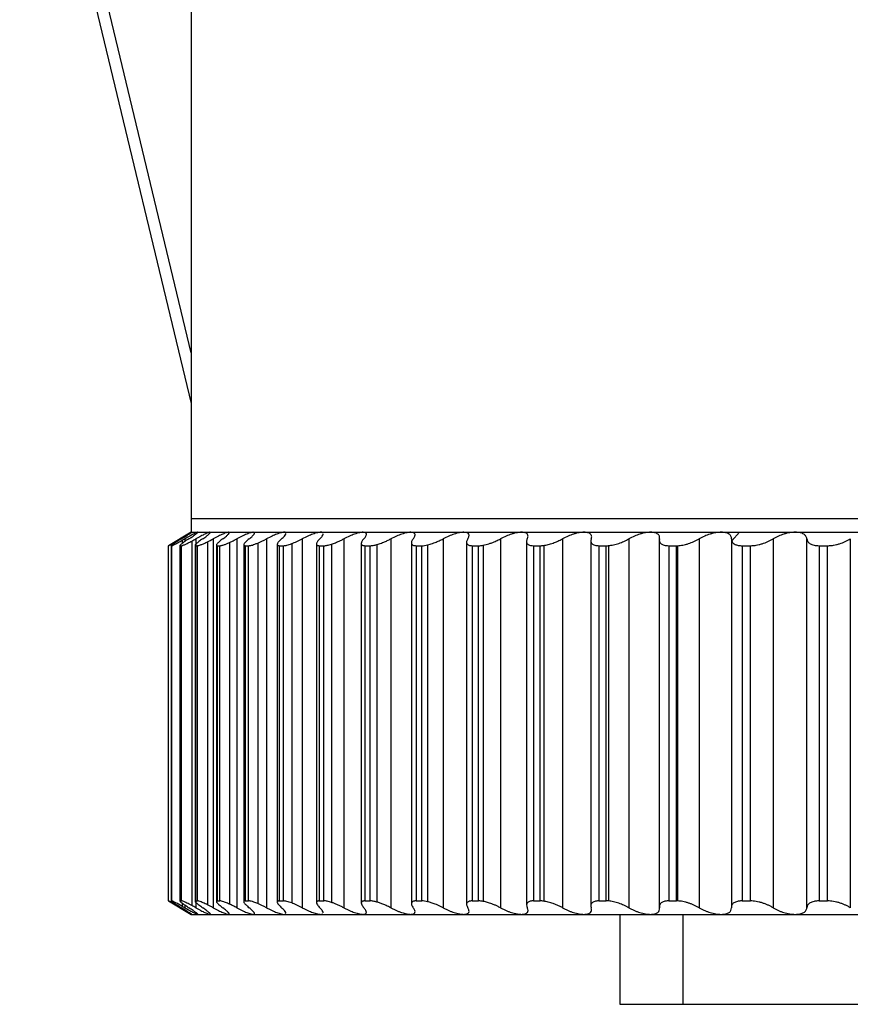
# Paper-space layout '_Posterior' of a CAD drawing. Header units: millimetres. Extents: x -30 to 30, y -10.8 to 33.
# Tile 1 of 4: x -29.8 to -11.3, y -10.8 to 11.1. Entities that reach past the tile are written whole.
import ezdxf

# ---------------------------------------------------------------- set-up
doc = ezdxf.new("R2010")
doc.units = ezdxf.units.MM

psp = doc.layouts.new('_Posterior')

# ---------------------------------------------------------------- linework, layer by layer
at = {"color": 7, "linetype": 'Continuous', "lineweight": 25}
for p, q in [((-26, 32), (-26, -0.3)), ((-29.816, 18.428), (-26, 2.564)), ((-26, 3.691), (-29.544, 18.427)), ((-4.769, 0), (-26, 0)), ((-26, -0.3), (-26.506, -0.603)), ((-26, -0.3), (26, -0.3)), ((-13.797, -0.3), (-13.969, -0.495)), ((-26.5, -8.5), (-26.5, -0.6)), ((-26.445, -0.597), (-26.445, -8.503)), ((-26.444, -0.6), (-26.43, -0.6)), ((-26.444, -0.6), (-26.444, -8.5)), ((-26.43, -8.5), (-26.43, -0.6)), ((-26.25, -0.594), (-26.25, -8.506)), ((-26.245, -0.6), (-26.215, -0.6)), ((-26.245, -0.6), (-26.245, -8.5)), ((-26.215, -8.5), (-26.215, -0.6)), ((-26.196, -0.479), (-26.196, -0.548)), ((-26.141, -0.448), (-26.141, -0.508)), ((-25.985, -0.496), (-25.985, -8.604)), ((-25.913, -0.591), (-25.913, -8.509)), ((-25.902, -0.6), (-25.857, -0.6)), ((-25.902, -0.6), (-25.902, -8.5)), ((-25.896, -0.448), (-25.896, -0.587)), ((-25.857, -8.5), (-25.857, -0.6)), ((-25.634, -0.512), (-25.634, -8.588)), ((-25.51, -0.448), (-25.51, -8.652)), ((-25.438, -0.588), (-25.438, -8.512)), ((-25.418, -0.6), (-25.358, -0.6)), ((-25.418, -0.6), (-25.418, -8.5)), ((-25.358, -8.5), (-25.358, -0.6)), ((-25.144, -0.527), (-25.144, -8.573)), ((-24.985, -0.448), (-24.985, -8.652)), ((-24.827, -0.579), (-24.827, -8.521)), ((-24.795, -0.6), (-24.72, -0.6)), ((-24.795, -0.6), (-24.795, -8.5)), ((-24.72, -8.5), (-24.72, -0.6)), ((-24.519, -0.541), (-24.519, -8.559)), ((-24.323, -0.448), (-24.323, -8.652)), ((-24.083, -0.57), (-24.083, -8.53)), ((-24.037, -0.6), (-23.947, -0.6)), ((-24.037, -0.6), (-24.037, -8.5)), ((-23.947, -8.5), (-23.947, -0.6)), ((-23.761, -0.554), (-23.761, -8.546)), ((-23.528, -0.448), (-23.528, -8.652)), ((-23.21, -0.561), (-23.21, -8.539)), ((-23.147, -0.6), (-23.044, -0.6)), ((-23.147, -0.6), (-23.147, -8.5)), ((-23.044, -8.5), (-23.044, -0.6)), ((-22.874, -0.565), (-22.874, -8.535)), ((-22.604, -0.448), (-22.604, -8.652)), ((-22.213, -0.551), (-22.213, -8.549)), ((-22.131, -0.6), (-22.014, -0.6)), ((-22.131, -0.6), (-22.131, -8.5)), ((-22.014, -8.5), (-22.014, -0.6)), ((-21.864, -0.574), (-21.864, -8.526)), ((-21.557, -0.448), (-21.557, -8.652)), ((-21.098, -0.537), (-21.098, -8.563)), ((-20.994, -0.6), (-20.865, -0.6)), ((-20.994, -0.6), (-20.994, -8.5)), ((-20.865, -8.5), (-20.865, -0.6)), ((-20.737, -0.582), (-20.737, -8.518)), ((-20.393, -0.448), (-20.393, -8.652)), ((-19.87, -0.523), (-19.87, -8.577)), ((-19.742, -0.6), (-19.601, -0.6)), ((-19.742, -0.6), (-19.742, -8.5)), ((-19.601, -8.5), (-19.601, -0.6)), ((-19.497, -0.589), (-19.497, -8.511)), ((-19.117, -0.448), (-19.117, -8.652)), ((-18.536, -0.51), (-18.536, -8.59)), ((-18.383, -0.6), (-18.231, -0.6)), ((-18.383, -0.6), (-18.383, -8.5)), ((-18.231, -8.5), (-18.231, -0.6)), ((-18.152, -0.594), (-18.152, -8.506)), ((-17.737, -0.448), (-17.737, -8.652)), ((-17.104, -0.492), (-17.104, -8.608)), ((-16.923, -0.6), (-16.761, -0.6)), ((-16.923, -0.6), (-16.923, -8.5)), ((-16.761, -8.5), (-16.761, -0.6)), ((-16.71, -0.598), (-16.71, -8.502)), ((-16.259, -0.448), (-16.259, -8.652)), ((-15.581, -0.444), (-15.581, -8.655)), ((-15.371, -0.6), (-15.199, -0.6)), ((-15.371, -0.6), (-15.371, -8.5)), ((-15.199, -8.5), (-15.199, -0.6)), ((-15.177, -0.6), (-15.177, -8.5)), ((-14.693, -0.448), (-14.693, -8.652)), ((-13.975, -0.457), (-13.975, -8.655)), ((-13.734, -0.6), (-13.554, -0.6)), ((-13.734, -0.6), (-13.734, -8.5)), ((-13.554, -8.5), (-13.554, -0.6)), ((-13.047, -0.448), (-13.047, -8.652)), ((-12.296, -8.652), (-12.296, -0.448)), ((-12.023, -0.6), (-11.835, -0.6)), ((-12.023, -0.6), (-12.023, -8.5)), ((-11.835, -8.5), (-11.835, -0.6)), ((-11.33, -0.448), (-11.33, -8.652)), ((-26.505, -8.497), (-26, -8.8)), ((-26.444, -8.5), (-26.43, -8.5)), ((-26.245, -8.5), (-26.215, -8.5)), ((-25.902, -8.5), (-25.857, -8.5)), ((-25.896, -8.516), (-25.896, -8.652)), ((-25.418, -8.5), (-25.358, -8.5)), ((-24.795, -8.5), (-24.72, -8.5)), ((-24.037, -8.5), (-23.947, -8.5)), ((-23.147, -8.5), (-23.044, -8.5)), ((-22.131, -8.5), (-22.014, -8.5)), ((-20.994, -8.5), (-20.865, -8.5)), ((-19.742, -8.5), (-19.601, -8.5)), ((-18.383, -8.5), (-18.231, -8.5)), ((-16.923, -8.5), (-16.761, -8.5)), ((-15.371, -8.5), (-15.199, -8.5)), ((-13.734, -8.5), (-13.554, -8.5)), ((-12.023, -8.5), (-11.835, -8.5)), ((-26.196, -8.552), (-26.196, -8.621)), ((-26.141, -8.592), (-26.141, -8.652)), ((-26, -8.8), (26, -8.8)), ((-16.462, -8.8), (-16.462, -10.8)), ((-15.054, -8.8), (-15.054, -10.8)), ((-16.462, -10.8), (-3.033, -10.8))]:
    psp.add_line(p, q, dxfattribs=at)
for points, knots in [([(-25.987, -0.3), (-25.988, -0.301), (-25.991, -0.302), (-26.007, -0.31), (-26.031, -0.323), (-26.072, -0.347), (-26.139, -0.386), (-26.207, -0.427), (-26.243, -0.448)], [0, 0, 0, 0, 0.120675, 0.243707, 0.36983, 0.499724, 0.734306, 1, 1, 1, 1]), ([(-26.216, -0.448), (-26.198, -0.437), (-26.163, -0.415), (-26.117, -0.386), (-26.078, -0.362), (-26.034, -0.334), (-25.993, -0.306), (-25.989, -0.302), (-25.987, -0.3)], [0, 0, 0, 0, 0.136996, 0.265989, 0.387201, 0.500901, 0.756606, 1, 1, 1, 1]), ([(-25.854, -0.3), (-25.857, -0.301), (-25.864, -0.302), (-25.884, -0.31), (-25.912, -0.323), (-25.959, -0.347), (-26.032, -0.386), (-26.103, -0.427), (-26.141, -0.448)], [0, 0, 0, 0, 0.120675, 0.243707, 0.36983, 0.499725, 0.734306, 1, 1, 1, 1]), ([(-26.05, -0.448), (-26.033, -0.437), (-26, -0.415), (-25.958, -0.386), (-25.923, -0.362), (-25.884, -0.334), (-25.85, -0.306), (-25.853, -0.302), (-25.854, -0.3)], [0, 0, 0, 0, 0.136996, 0.265989, 0.387201, 0.500902, 0.756606, 1, 1, 1, 1]), ([(-25.581, -0.3), (-25.585, -0.301), (-25.595, -0.302), (-25.62, -0.31), (-25.653, -0.323), (-25.704, -0.347), (-25.783, -0.386), (-25.857, -0.427), (-25.896, -0.448)], [0, 0, 0, 0, 0.120675, 0.243707, 0.36983, 0.499725, 0.734306, 1, 1, 1, 1]), ([(-25.743, -0.448), (-25.727, -0.437), (-25.696, -0.415), (-25.657, -0.386), (-25.626, -0.362), (-25.593, -0.334), (-25.567, -0.306), (-25.576, -0.302), (-25.581, -0.3)], [0, 0, 0, 0, 0.136996, 0.265989, 0.387202, 0.500902, 0.756606, 1, 1, 1, 1]), ([(-25.167, -0.3), (-25.174, -0.301), (-25.186, -0.302), (-25.216, -0.31), (-25.253, -0.323), (-25.309, -0.347), (-25.394, -0.386), (-25.47, -0.427), (-25.51, -0.448)], [0, 0, 0, 0, 0.120675, 0.243707, 0.36983, 0.499725, 0.734306, 1, 1, 1, 1]), ([(-25.295, -0.448), (-25.28, -0.437), (-25.251, -0.415), (-25.216, -0.386), (-25.189, -0.362), (-25.162, -0.334), (-25.144, -0.306), (-25.16, -0.302), (-25.167, -0.3)], [0, 0, 0, 0, 0.136996, 0.265989, 0.387202, 0.500902, 0.756606, 1, 1, 1, 1]), ([(-24.617, -0.3), (-24.624, -0.301), (-24.64, -0.302), (-24.674, -0.31), (-24.715, -0.323), (-24.776, -0.347), (-24.865, -0.386), (-24.943, -0.427), (-24.985, -0.448)], [0, 0, 0, 0, 0.120675, 0.243707, 0.36983, 0.499725, 0.734306, 1, 1, 1, 1]), ([(-24.708, -0.448), (-24.695, -0.437), (-24.668, -0.415), (-24.638, -0.386), (-24.615, -0.362), (-24.593, -0.334), (-24.583, -0.306), (-24.606, -0.302), (-24.617, -0.3)], [0, 0, 0, 0, 0.136996, 0.265989, 0.387202, 0.500902, 0.756606, 1, 1, 1, 1]), ([(-23.931, -0.3), (-23.941, -0.301), (-23.959, -0.302), (-23.997, -0.31), (-24.042, -0.323), (-24.107, -0.347), (-24.201, -0.386), (-24.28, -0.427), (-24.323, -0.448)], [0, 0, 0, 0, 0.120675, 0.243707, 0.36983, 0.499725, 0.734306, 1, 1, 1, 1]), ([(-23.987, -0.448), (-23.965, -0.427), (-23.923, -0.387), (-23.893, -0.345), (-23.895, -0.332), (-23.896, -0.327)], [0, 0, 0, 0, 0.4253072, 0.8009395, 1, 1, 1, 1]), ([(-23.896, -0.311), (-23.9, -0.307), (-23.908, -0.301), (-23.923, -0.3), (-23.931, -0.3)], [0, 0, 0, 0, 0.504823, 1, 1, 1, 1]), ([(-23.115, -0.3), (-23.126, -0.301), (-23.148, -0.302), (-23.189, -0.31), (-23.238, -0.323), (-23.307, -0.347), (-23.404, -0.386), (-23.485, -0.427), (-23.528, -0.448)], [0, 0, 0, 0, 0.120675, 0.243707, 0.36983, 0.499725, 0.734306, 1, 1, 1, 1]), ([(-23.135, -0.448), (-23.116, -0.427), (-23.079, -0.387), (-23.057, -0.349), (-23.062, -0.338), (-23.063, -0.336)], [0, 0, 0, 0, 0.479203, 0.902436, 1, 1, 1, 1]), ([(-23.071, -0.311), (-23.076, -0.307), (-23.087, -0.301), (-23.106, -0.3), (-23.115, -0.3)], [0, 0, 0, 0, 0.504823, 1, 1, 1, 1]), ([(-22.173, -0.3), (-22.185, -0.301), (-22.21, -0.302), (-22.255, -0.31), (-22.307, -0.323), (-22.38, -0.347), (-22.48, -0.386), (-22.561, -0.427), (-22.604, -0.448)], [0, 0, 0, 0, 0.120675, 0.243707, 0.36983, 0.499725, 0.734306, 1, 1, 1, 1]), ([(-22.156, -0.448), (-22.147, -0.437), (-22.129, -0.415), (-22.111, -0.386), (-22.101, -0.362), (-22.098, -0.334), (-22.112, -0.306), (-22.153, -0.302), (-22.173, -0.3)], [0, 0, 0, 0, 0.136996, 0.265989, 0.387202, 0.500902, 0.756606, 1, 1, 1, 1]), ([(-21.11, -0.3), (-21.123, -0.301), (-21.15, -0.302), (-21.199, -0.31), (-21.254, -0.323), (-21.33, -0.347), (-21.433, -0.386), (-21.514, -0.427), (-21.557, -0.448)], [0, 0, 0, 0, 0.120675, 0.243707, 0.36983, 0.499725, 0.734306, 1, 1, 1, 1]), ([(-21.057, -0.448), (-21.049, -0.437), (-21.033, -0.415), (-21.02, -0.386), (-21.015, -0.362), (-21.018, -0.334), (-21.04, -0.306), (-21.087, -0.302), (-21.11, -0.3)], [0, 0, 0, 0, 0.136996, 0.265989, 0.387202, 0.500902, 0.756606, 1, 1, 1, 1]), ([(-19.931, -0.3), (-19.946, -0.301), (-19.975, -0.302), (-20.028, -0.31), (-20.085, -0.323), (-20.164, -0.347), (-20.269, -0.386), (-20.35, -0.427), (-20.393, -0.448)], [0, 0, 0, 0, 0.120675, 0.243707, 0.36983, 0.499725, 0.734306, 1, 1, 1, 1]), ([(-19.842, -0.448), (-19.836, -0.437), (-19.823, -0.415), (-19.815, -0.386), (-19.814, -0.362), (-19.823, -0.334), (-19.853, -0.306), (-19.906, -0.302), (-19.931, -0.3)], [0, 0, 0, 0, 0.136996, 0.265989, 0.387202, 0.500902, 0.756606, 1, 1, 1, 1]), ([(-18.644, -0.3), (-18.66, -0.301), (-18.691, -0.302), (-18.747, -0.31), (-18.806, -0.323), (-18.887, -0.347), (-18.994, -0.386), (-19.074, -0.427), (-19.117, -0.448)], [0, 0, 0, 0, 0.120675, 0.243707, 0.36983, 0.499725, 0.734306, 1, 1, 1, 1]), ([(-18.519, -0.448), (-18.514, -0.437), (-18.505, -0.415), (-18.501, -0.386), (-18.505, -0.362), (-18.52, -0.334), (-18.558, -0.306), (-18.616, -0.302), (-18.644, -0.3)], [0, 0, 0, 0, 0.136996, 0.265989, 0.387202, 0.500902, 0.756606, 1, 1, 1, 1]), ([(-17.255, -0.3), (-17.271, -0.301), (-17.305, -0.302), (-17.363, -0.31), (-17.425, -0.323), (-17.508, -0.347), (-17.616, -0.386), (-17.695, -0.427), (-17.737, -0.448)], [0, 0, 0, 0, 0.120675, 0.243707, 0.36983, 0.499725, 0.734306, 1, 1, 1, 1]), ([(-17.095, -0.448), (-17.092, -0.437), (-17.085, -0.415), (-17.086, -0.386), (-17.094, -0.362), (-17.116, -0.334), (-17.161, -0.306), (-17.224, -0.302), (-17.255, -0.3)], [0, 0, 0, 0, 0.136996, 0.2659889, 0.3872014, 0.5009015, 0.7566056, 1, 1, 1, 1]), ([(-15.771, -0.3), (-15.789, -0.301), (-15.825, -0.302), (-15.885, -0.31), (-15.949, -0.323), (-16.033, -0.347), (-16.141, -0.386), (-16.218, -0.427), (-16.259, -0.448)], [0, 0, 0, 0, 0.120675, 0.243707, 0.369831, 0.499725, 0.734306, 1, 1, 1, 1]), ([(-15.577, -0.448), (-15.576, -0.437), (-15.573, -0.415), (-15.578, -0.386), (-15.591, -0.362), (-15.618, -0.334), (-15.671, -0.306), (-15.738, -0.302), (-15.771, -0.3)], [0, 0, 0, 0, 0.136996, 0.265989, 0.387201, 0.500901, 0.756606, 1, 1, 1, 1]), ([(-14.201, -0.3), (-14.22, -0.301), (-14.258, -0.302), (-14.32, -0.31), (-14.385, -0.323), (-14.47, -0.347), (-14.578, -0.386), (-14.653, -0.427), (-14.693, -0.448)], [0, 0, 0, 0, 0.120675, 0.243708, 0.369831, 0.499726, 0.734306, 1, 1, 1, 1]), ([(-13.975, -0.448), (-13.975, -0.437), (-13.975, -0.415), (-13.985, -0.386), (-14.002, -0.362), (-14.035, -0.334), (-14.095, -0.306), (-14.166, -0.302), (-14.201, -0.3)], [0, 0, 0, 0, 0.136996, 0.265989, 0.387201, 0.500901, 0.756605, 1, 1, 1, 1]), ([(-12.554, -0.3), (-12.574, -0.301), (-12.613, -0.302), (-12.677, -0.31), (-12.743, -0.323), (-12.828, -0.347), (-12.935, -0.386), (-13.008, -0.427), (-13.047, -0.448)], [0, 0, 0, 0, 0.120675, 0.243707, 0.36983, 0.499724, 0.734306, 1, 1, 1, 1]), ([(-12.296, -0.448), (-12.298, -0.437), (-12.301, -0.415), (-12.316, -0.386), (-12.337, -0.362), (-12.375, -0.334), (-12.442, -0.306), (-12.517, -0.302), (-12.554, -0.3)], [0, 0, 0, 0, 0.136995, 0.265987, 0.387198, 0.500898, 0.756604, 1, 1, 1, 1]), ([(-26.5, -0.6), (-26.499, -0.6), (-26.498, -0.599), (-26.484, -0.59), (-26.463, -0.578), (-26.426, -0.556), (-26.363, -0.519), (-26.298, -0.481), (-26.265, -0.461)], [0, 0, 0, 0, 0.124391, 0.250273, 0.374423, 0.499656, 0.745325, 1, 1, 1, 1]), ([(-26.216, -0.448), (-26.233, -0.459), (-26.268, -0.48), (-26.314, -0.509), (-26.355, -0.535), (-26.389, -0.557), (-26.416, -0.576), (-26.435, -0.589), (-26.446, -0.598), (-26.445, -0.599), (-26.444, -0.6)], [0, 0, 0, 0, 0.129306, 0.254351, 0.377086, 0.499573, 0.624385, 0.748816, 0.875527, 1, 1, 1, 1]), ([(-26.43, -0.6), (-26.427, -0.6), (-26.423, -0.599), (-26.408, -0.592), (-26.386, -0.582), (-26.348, -0.562), (-26.287, -0.53), (-26.227, -0.496), (-26.196, -0.479)], [0, 0, 0, 0, 0.1243696, 0.2476093, 0.3720445, 0.4999402, 0.7457467, 1, 1, 1, 1]), ([(-26.05, -0.448), (-26.067, -0.459), (-26.1, -0.48), (-26.143, -0.509), (-26.179, -0.535), (-26.209, -0.557), (-26.232, -0.576), (-26.246, -0.589), (-26.252, -0.598), (-26.247, -0.599), (-26.245, -0.6)], [0, 0, 0, 0, 0.129306, 0.254351, 0.377086, 0.499573, 0.624385, 0.748816, 0.875527, 1, 1, 1, 1]), ([(-26.215, -0.6), (-26.211, -0.6), (-26.205, -0.599), (-26.188, -0.593), (-26.165, -0.584), (-26.127, -0.568), (-26.07, -0.541), (-26.014, -0.511), (-25.985, -0.496)], [0, 0, 0, 0, 0.124535, 0.248124, 0.372732, 0.500285, 0.74626, 1, 1, 1, 1]), ([(-25.743, -0.448), (-25.759, -0.459), (-25.789, -0.48), (-25.828, -0.509), (-25.861, -0.535), (-25.886, -0.557), (-25.904, -0.576), (-25.913, -0.589), (-25.914, -0.598), (-25.906, -0.599), (-25.902, -0.6)], [0, 0, 0, 0, 0.129306, 0.254351, 0.377086, 0.499573, 0.624385, 0.748816, 0.875528, 1, 1, 1, 1]), ([(-25.857, -0.6), (-25.851, -0.599), (-25.84, -0.598), (-25.811, -0.59), (-25.769, -0.575), (-25.712, -0.55), (-25.66, -0.525), (-25.634, -0.512)], [0, 0, 0, 0, 0.164095, 0.329508, 0.500091, 0.74899, 1, 1, 1, 1]), ([(-25.295, -0.448), (-25.309, -0.459), (-25.338, -0.48), (-25.373, -0.509), (-25.401, -0.535), (-25.422, -0.557), (-25.436, -0.576), (-25.439, -0.589), (-25.435, -0.598), (-25.424, -0.599), (-25.418, -0.6)], [0, 0, 0, 0, 0.129306, 0.254351, 0.377087, 0.499573, 0.624385, 0.748816, 0.875528, 1, 1, 1, 1]), ([(-25.358, -0.6), (-25.351, -0.6), (-25.338, -0.599), (-25.309, -0.592), (-25.269, -0.579), (-25.215, -0.559), (-25.168, -0.538), (-25.144, -0.527)], [0, 0, 0, 0, 0.1645872, 0.3303966, 0.5005891, 0.7493382, 1, 1, 1, 1]), ([(-25.144, -0.527), (-25.128, -0.52), (-25.094, -0.504), (-25.04, -0.477), (-25.003, -0.458), (-24.985, -0.448)], [0, 0, 0, 0, 0.328788, 0.66075, 1, 1, 1, 1]), ([(-24.708, -0.448), (-24.722, -0.459), (-24.748, -0.48), (-24.779, -0.509), (-24.803, -0.535), (-24.82, -0.557), (-24.828, -0.576), (-24.827, -0.589), (-24.817, -0.598), (-24.802, -0.599), (-24.795, -0.6)], [0, 0, 0, 0, 0.129306, 0.254351, 0.377087, 0.499573, 0.624386, 0.748816, 0.875527, 1, 1, 1, 1]), ([(-24.72, -0.6), (-24.713, -0.6), (-24.699, -0.599), (-24.671, -0.594), (-24.633, -0.583), (-24.583, -0.567), (-24.54, -0.55), (-24.519, -0.541)], [0, 0, 0, 0, 0.165138, 0.331078, 0.500348, 0.748968, 1, 1, 1, 1]), ([(-23.987, -0.448), (-23.999, -0.459), (-24.023, -0.48), (-24.05, -0.509), (-24.069, -0.535), (-24.081, -0.557), (-24.084, -0.576), (-24.078, -0.589), (-24.063, -0.598), (-24.045, -0.599), (-24.037, -0.6)], [0, 0, 0, 0, 0.129306, 0.2543513, 0.3770866, 0.4995733, 0.6243856, 0.748816, 0.8755274, 1, 1, 1, 1]), ([(-23.947, -0.6), (-23.94, -0.6), (-23.926, -0.599), (-23.899, -0.595), (-23.863, -0.587), (-23.818, -0.574), (-23.78, -0.56), (-23.761, -0.554)], [0, 0, 0, 0, 0.1657271, 0.3318278, 0.5002744, 0.748735, 1, 1, 1, 1]), ([(-23.135, -0.448), (-23.146, -0.459), (-23.167, -0.48), (-23.189, -0.509), (-23.204, -0.535), (-23.211, -0.557), (-23.209, -0.576), (-23.198, -0.589), (-23.178, -0.598), (-23.157, -0.599), (-23.147, -0.6)], [0, 0, 0, 0, 0.129306, 0.254351, 0.377087, 0.499573, 0.624386, 0.748816, 0.875527, 1, 1, 1, 1]), ([(-23.044, -0.6), (-23.033, -0.6), (-23.011, -0.599), (-22.971, -0.592), (-22.925, -0.581), (-22.892, -0.57), (-22.874, -0.565)], [0, 0, 0, 0, 0.248735, 0.495068, 0.743901, 1, 1, 1, 1]), ([(-22.874, -0.565), (-22.86, -0.56), (-22.832, -0.55), (-22.788, -0.533), (-22.735, -0.511), (-22.673, -0.483), (-22.627, -0.46), (-22.604, -0.448)], [0, 0, 0, 0, 0.163556, 0.329112, 0.498294, 0.747492, 1, 1, 1, 1]), ([(-22.156, -0.448), (-22.166, -0.459), (-22.184, -0.48), (-22.202, -0.509), (-22.212, -0.535), (-22.214, -0.557), (-22.208, -0.576), (-22.191, -0.589), (-22.167, -0.598), (-22.143, -0.599), (-22.131, -0.6)], [0, 0, 0, 0, 0.129306, 0.254351, 0.377087, 0.499573, 0.624386, 0.748816, 0.875527, 1, 1, 1, 1]), ([(-22.014, -0.6), (-22.004, -0.6), (-21.984, -0.599), (-21.948, -0.594), (-21.908, -0.586), (-21.879, -0.578), (-21.864, -0.574)], [0, 0, 0, 0, 0.249037, 0.496359, 0.745519, 1, 1, 1, 1]), ([(-21.864, -0.574), (-21.849, -0.57), (-21.817, -0.56), (-21.766, -0.542), (-21.706, -0.518), (-21.635, -0.487), (-21.583, -0.461), (-21.557, -0.448)], [0, 0, 0, 0, 0.1630963, 0.3283624, 0.4979455, 0.7472572, 1, 1, 1, 1]), ([(-21.057, -0.448), (-21.065, -0.459), (-21.08, -0.48), (-21.093, -0.509), (-21.099, -0.535), (-21.096, -0.557), (-21.085, -0.576), (-21.064, -0.589), (-21.034, -0.598), (-21.007, -0.599), (-20.994, -0.6)], [0, 0, 0, 0, 0.129306, 0.254351, 0.377087, 0.499573, 0.624385, 0.748816, 0.875527, 1, 1, 1, 1]), ([(-20.737, -0.582), (-20.719, -0.578), (-20.683, -0.569), (-20.626, -0.55), (-20.558, -0.525), (-20.479, -0.491), (-20.422, -0.462), (-20.393, -0.448)], [0, 0, 0, 0, 0.16324, 0.328418, 0.498309, 0.74708, 1, 1, 1, 1]), ([(-19.842, -0.448), (-19.848, -0.459), (-19.861, -0.48), (-19.87, -0.509), (-19.871, -0.535), (-19.863, -0.557), (-19.847, -0.576), (-19.821, -0.589), (-19.787, -0.598), (-19.757, -0.599), (-19.742, -0.6)], [0, 0, 0, 0, 0.129306, 0.254351, 0.377086, 0.499573, 0.624385, 0.748816, 0.875527, 1, 1, 1, 1]), ([(-19.601, -0.6), (-19.585, -0.6), (-19.553, -0.599), (-19.516, -0.592), (-19.497, -0.589)], [0, 0, 0, 0, 0.498414, 1, 1, 1, 1]), ([(-19.497, -0.589), (-19.477, -0.585), (-19.438, -0.577), (-19.374, -0.558), (-19.298, -0.532), (-19.21, -0.496), (-19.148, -0.464), (-19.117, -0.448)], [0, 0, 0, 0, 0.162942, 0.327835, 0.498171, 0.747058, 1, 1, 1, 1]), ([(-18.519, -0.448), (-18.524, -0.459), (-18.533, -0.48), (-18.537, -0.509), (-18.534, -0.535), (-18.521, -0.557), (-18.5, -0.576), (-18.47, -0.589), (-18.431, -0.598), (-18.399, -0.599), (-18.383, -0.6)], [0, 0, 0, 0, 0.129306, 0.254351, 0.377086, 0.499573, 0.624385, 0.748816, 0.875527, 1, 1, 1, 1]), ([(-18.152, -0.594), (-18.136, -0.592), (-18.104, -0.587), (-18.052, -0.575), (-17.999, -0.56), (-17.927, -0.536), (-17.837, -0.5), (-17.77, -0.465), (-17.737, -0.448)], [0, 0, 0, 0, 0.123409, 0.2466634, 0.3716263, 0.5000915, 0.7463618, 1, 1, 1, 1]), ([(-17.095, -0.448), (-17.098, -0.459), (-17.105, -0.48), (-17.104, -0.509), (-17.095, -0.535), (-17.078, -0.557), (-17.053, -0.576), (-17.017, -0.589), (-16.975, -0.598), (-16.94, -0.599), (-16.923, -0.6)], [0, 0, 0, 0, 0.129306, 0.254351, 0.377086, 0.499573, 0.624385, 0.748815, 0.875527, 1, 1, 1, 1]), ([(-16.71, -0.598), (-16.692, -0.596), (-16.657, -0.592), (-16.6, -0.581), (-16.542, -0.566), (-16.464, -0.542), (-16.366, -0.504), (-16.295, -0.467), (-16.259, -0.448)], [0, 0, 0, 0, 0.123573, 0.246579, 0.371274, 0.499827, 0.74587, 1, 1, 1, 1]), ([(-15.577, -0.448), (-15.579, -0.459), (-15.582, -0.48), (-15.577, -0.509), (-15.564, -0.535), (-15.542, -0.557), (-15.512, -0.576), (-15.473, -0.589), (-15.426, -0.598), (-15.389, -0.599), (-15.371, -0.6)], [0, 0, 0, 0, 0.129306, 0.254351, 0.377086, 0.499573, 0.624385, 0.748815, 0.875527, 1, 1, 1, 1]), ([(-15.177, -0.6), (-15.158, -0.598), (-15.12, -0.596), (-15.058, -0.586), (-14.995, -0.572), (-14.91, -0.547), (-14.805, -0.508), (-14.731, -0.468), (-14.693, -0.448)], [0, 0, 0, 0, 0.123715, 0.249276, 0.373787, 0.499469, 0.745328, 1, 1, 1, 1]), ([(-13.969, -0.495), (-13.965, -0.505), (-13.956, -0.526), (-13.93, -0.551), (-13.889, -0.575), (-13.827, -0.596), (-13.765, -0.599), (-13.734, -0.6)], [0, 0, 0, 0, 0.170313, 0.335479, 0.498966, 0.751531, 1, 1, 1, 1]), ([(-13.554, -0.6), (-13.541, -0.6), (-13.514, -0.599), (-13.471, -0.595), (-13.42, -0.588), (-13.36, -0.576), (-13.271, -0.551), (-13.16, -0.511), (-13.085, -0.469), (-13.047, -0.448)], [0, 0, 0, 0, 0.082854, 0.165927, 0.250138, 0.374253, 0.499646, 0.745169, 1, 1, 1, 1]), ([(-12.296, -0.448), (-12.294, -0.459), (-12.291, -0.48), (-12.277, -0.509), (-12.254, -0.535), (-12.224, -0.557), (-12.185, -0.576), (-12.138, -0.589), (-12.084, -0.598), (-12.043, -0.599), (-12.023, -0.6)], [0, 0, 0, 0, 0.129306, 0.254351, 0.377086, 0.499572, 0.624384, 0.748815, 0.875527, 1, 1, 1, 1]), ([(-11.835, -0.6), (-11.821, -0.6), (-11.794, -0.599), (-11.749, -0.595), (-11.697, -0.588), (-11.636, -0.576), (-11.547, -0.551), (-11.438, -0.511), (-11.366, -0.469), (-11.33, -0.448)], [0, 0, 0, 0, 0.082854, 0.165927, 0.250138, 0.374253, 0.499646, 0.745169, 1, 1, 1, 1]), ([(-26.265, -8.639), (-26.282, -8.629), (-26.316, -8.609), (-26.361, -8.582), (-26.4, -8.559), (-26.435, -8.539), (-26.463, -8.522), (-26.484, -8.51), (-26.497, -8.502), (-26.499, -8.501), (-26.5, -8.5)], [0, 0, 0, 0, 0.129016, 0.253994, 0.376742, 0.499162, 0.62402, 0.748579, 0.875341, 1, 1, 1, 1]), ([(-26.444, -8.5), (-26.445, -8.5), (-26.446, -8.501), (-26.442, -8.505), (-26.433, -8.512), (-26.416, -8.524), (-26.38, -8.549), (-26.317, -8.589), (-26.25, -8.631), (-26.216, -8.652)], [0, 0, 0, 0, 0.082853, 0.165925, 0.250136, 0.374252, 0.499646, 0.745169, 1, 1, 1, 1]), ([(-26.196, -8.621), (-26.212, -8.612), (-26.243, -8.594), (-26.285, -8.571), (-26.323, -8.551), (-26.356, -8.533), (-26.385, -8.519), (-26.407, -8.508), (-26.423, -8.501), (-26.427, -8.5), (-26.43, -8.5)], [0, 0, 0, 0, 0.128617, 0.253537, 0.376367, 0.498793, 0.623754, 0.748447, 0.875139, 1, 1, 1, 1]), ([(-26.245, -8.5), (-26.246, -8.5), (-26.25, -8.501), (-26.25, -8.505), (-26.245, -8.512), (-26.232, -8.524), (-26.202, -8.549), (-26.146, -8.589), (-26.083, -8.631), (-26.05, -8.652)], [0, 0, 0, 0, 0.082852, 0.165925, 0.250136, 0.374252, 0.499645, 0.745169, 1, 1, 1, 1]), ([(-25.985, -8.604), (-26.005, -8.594), (-26.043, -8.574), (-26.093, -8.548), (-26.144, -8.524), (-26.191, -8.504), (-26.207, -8.501), (-26.215, -8.5)], [0, 0, 0, 0, 0.170282, 0.335456, 0.498957, 0.751503, 1, 1, 1, 1]), ([(-25.902, -8.5), (-25.905, -8.5), (-25.911, -8.501), (-25.914, -8.505), (-25.913, -8.512), (-25.905, -8.524), (-25.881, -8.549), (-25.832, -8.589), (-25.773, -8.631), (-25.743, -8.652)], [0, 0, 0, 0, 0.082852, 0.165924, 0.250135, 0.374252, 0.499645, 0.745169, 1, 1, 1, 1]), ([(-25.634, -8.588), (-25.652, -8.579), (-25.687, -8.562), (-25.734, -8.541), (-25.782, -8.52), (-25.829, -8.504), (-25.848, -8.501), (-25.857, -8.5)], [0, 0, 0, 0, 0.168342, 0.334164, 0.500472, 0.753768, 1, 1, 1, 1]), ([(-25.418, -8.5), (-25.422, -8.5), (-25.43, -8.501), (-25.436, -8.505), (-25.439, -8.512), (-25.436, -8.524), (-25.418, -8.549), (-25.377, -8.589), (-25.323, -8.631), (-25.295, -8.652)], [0, 0, 0, 0, 0.082852, 0.165925, 0.250135, 0.374252, 0.499645, 0.745169, 1, 1, 1, 1]), ([(-25.144, -8.573), (-25.161, -8.565), (-25.192, -8.551), (-25.236, -8.533), (-25.282, -8.517), (-25.326, -8.503), (-25.347, -8.501), (-25.358, -8.5)], [0, 0, 0, 0, 0.168891, 0.335003, 0.500895, 0.752896, 1, 1, 1, 1]), ([(-24.795, -8.5), (-24.8, -8.5), (-24.81, -8.501), (-24.82, -8.505), (-24.827, -8.512), (-24.828, -8.524), (-24.817, -8.549), (-24.783, -8.589), (-24.734, -8.631), (-24.708, -8.652)], [0, 0, 0, 0, 0.082853, 0.165925, 0.250136, 0.374252, 0.499645, 0.745169, 1, 1, 1, 1]), ([(-24.519, -8.559), (-24.533, -8.553), (-24.562, -8.541), (-24.602, -8.527), (-24.644, -8.513), (-24.687, -8.502), (-24.709, -8.501), (-24.72, -8.5)], [0, 0, 0, 0, 0.167637, 0.333344, 0.499228, 0.752085, 1, 1, 1, 1]), ([(-24.037, -8.5), (-24.043, -8.5), (-24.055, -8.501), (-24.068, -8.505), (-24.079, -8.512), (-24.084, -8.524), (-24.08, -8.549), (-24.054, -8.589), (-24.01, -8.631), (-23.987, -8.652)], [0, 0, 0, 0, 0.082853, 0.165926, 0.250136, 0.374252, 0.499645, 0.745169, 1, 1, 1, 1]), ([(-23.761, -8.546), (-23.78, -8.54), (-23.818, -8.526), (-23.869, -8.512), (-23.913, -8.502), (-23.936, -8.501), (-23.947, -8.5)], [0, 0, 0, 0, 0.24958, 0.498163, 0.751403, 1, 1, 1, 1]), ([(-23.147, -8.5), (-23.154, -8.5), (-23.168, -8.501), (-23.185, -8.505), (-23.199, -8.512), (-23.209, -8.524), (-23.212, -8.549), (-23.194, -8.589), (-23.155, -8.631), (-23.135, -8.652)], [0, 0, 0, 0, 0.082853, 0.165926, 0.250137, 0.374253, 0.499646, 0.745169, 1, 1, 1, 1]), ([(-22.874, -8.535), (-22.891, -8.53), (-22.924, -8.52), (-22.97, -8.509), (-23.011, -8.501), (-23.033, -8.5), (-23.044, -8.5)], [0, 0, 0, 0, 0.249315, 0.498052, 0.750939, 1, 1, 1, 1]), ([(-22.604, -8.652), (-22.627, -8.64), (-22.673, -8.617), (-22.743, -8.586), (-22.811, -8.557), (-22.853, -8.543), (-22.874, -8.535)], [0, 0, 0, 0, 0.253077, 0.502449, 0.754122, 1, 1, 1, 1]), ([(-22.131, -8.5), (-22.139, -8.5), (-22.155, -8.501), (-22.175, -8.505), (-22.193, -8.512), (-22.208, -8.524), (-22.216, -8.549), (-22.207, -8.589), (-22.173, -8.631), (-22.156, -8.652)], [0, 0, 0, 0, 0.082853, 0.165926, 0.250137, 0.374253, 0.499646, 0.745169, 1, 1, 1, 1]), ([(-21.864, -8.526), (-21.879, -8.522), (-21.908, -8.514), (-21.948, -8.506), (-21.984, -8.501), (-22.004, -8.5), (-22.014, -8.5)], [0, 0, 0, 0, 0.254481, 0.503641, 0.750963, 1, 1, 1, 1]), ([(-21.557, -8.652), (-21.575, -8.643), (-21.609, -8.626), (-21.662, -8.601), (-21.723, -8.575), (-21.792, -8.548), (-21.84, -8.533), (-21.864, -8.526)], [0, 0, 0, 0, 0.169744, 0.336514, 0.50199, 0.753899, 1, 1, 1, 1]), ([(-20.994, -8.5), (-21.003, -8.5), (-21.021, -8.501), (-21.044, -8.505), (-21.066, -8.512), (-21.085, -8.524), (-21.1, -8.549), (-21.099, -8.589), (-21.071, -8.631), (-21.057, -8.652)], [0, 0, 0, 0, 0.082853, 0.165926, 0.250138, 0.374253, 0.499646, 0.745169, 1, 1, 1, 1]), ([(-20.393, -8.652), (-20.412, -8.642), (-20.45, -8.623), (-20.509, -8.596), (-20.577, -8.567), (-20.655, -8.539), (-20.71, -8.525), (-20.737, -8.518)], [0, 0, 0, 0, 0.169985, 0.336433, 0.501438, 0.753722, 1, 1, 1, 1]), ([(-19.742, -8.5), (-19.752, -8.5), (-19.772, -8.501), (-19.798, -8.505), (-19.823, -8.512), (-19.846, -8.524), (-19.868, -8.549), (-19.875, -8.589), (-19.853, -8.631), (-19.842, -8.652)], [0, 0, 0, 0, 0.082853, 0.165926, 0.250138, 0.374253, 0.499646, 0.745169, 1, 1, 1, 1]), ([(-19.117, -8.652), (-19.138, -8.641), (-19.179, -8.62), (-19.243, -8.591), (-19.319, -8.56), (-19.406, -8.531), (-19.467, -8.517), (-19.497, -8.511)], [0, 0, 0, 0, 0.170291, 0.336368, 0.500793, 0.753708, 1, 1, 1, 1]), ([(-18.383, -8.5), (-18.394, -8.5), (-18.415, -8.501), (-18.444, -8.505), (-18.473, -8.512), (-18.5, -8.524), (-18.528, -8.549), (-18.543, -8.589), (-18.527, -8.631), (-18.519, -8.652)], [0, 0, 0, 0, 0.082853, 0.165927, 0.250138, 0.374253, 0.499646, 0.745169, 1, 1, 1, 1]), ([(-17.737, -8.652), (-17.759, -8.64), (-17.803, -8.617), (-17.873, -8.586), (-17.956, -8.554), (-18.053, -8.523), (-18.119, -8.512), (-18.152, -8.506)], [0, 0, 0, 0, 0.170723, 0.33666, 0.5009, 0.753824, 1, 1, 1, 1]), ([(-16.923, -8.5), (-16.934, -8.5), (-16.958, -8.501), (-16.989, -8.505), (-17.021, -8.512), (-17.052, -8.524), (-17.086, -8.549), (-17.11, -8.589), (-17.1, -8.631), (-17.095, -8.652)], [0, 0, 0, 0, 0.082854, 0.165927, 0.250138, 0.374253, 0.499646, 0.745169, 1, 1, 1, 1]), ([(-16.259, -8.652), (-16.277, -8.642), (-16.312, -8.623), (-16.368, -8.597), (-16.425, -8.573), (-16.502, -8.545), (-16.601, -8.516), (-16.674, -8.507), (-16.71, -8.502)], [0, 0, 0, 0, 0.128985, 0.254448, 0.377895, 0.500909, 0.753791, 1, 1, 1, 1]), ([(-15.371, -8.5), (-15.383, -8.5), (-15.408, -8.501), (-15.441, -8.505), (-15.477, -8.512), (-15.511, -8.524), (-15.552, -8.549), (-15.583, -8.589), (-15.579, -8.631), (-15.577, -8.652)], [0, 0, 0, 0, 0.082854, 0.165927, 0.250138, 0.374253, 0.499646, 0.745169, 1, 1, 1, 1]), ([(-14.693, -8.652), (-14.712, -8.642), (-14.749, -8.621), (-14.808, -8.593), (-14.868, -8.568), (-14.93, -8.547), (-14.994, -8.528), (-15.057, -8.514), (-15.12, -8.504), (-15.158, -8.502), (-15.177, -8.5)], [0, 0, 0, 0, 0.129128, 0.254307, 0.377297, 0.499955, 0.624886, 0.749054, 0.875556, 1, 1, 1, 1]), ([(-13.734, -8.5), (-13.747, -8.5), (-13.773, -8.501), (-13.809, -8.505), (-13.848, -8.512), (-13.886, -8.524), (-13.932, -8.549), (-13.971, -8.589), (-13.974, -8.631), (-13.975, -8.652)], [0, 0, 0, 0, 0.082854, 0.165927, 0.250138, 0.374253, 0.499646, 0.745169, 1, 1, 1, 1]), ([(-13.047, -8.652), (-13.066, -8.641), (-13.103, -8.62), (-13.164, -8.591), (-13.227, -8.565), (-13.292, -8.543), (-13.359, -8.524), (-13.426, -8.511), (-13.493, -8.502), (-13.534, -8.501), (-13.554, -8.5)], [0, 0, 0, 0, 0.129306, 0.254351, 0.377086, 0.499572, 0.624385, 0.748815, 0.875527, 1, 1, 1, 1]), ([(-12.023, -8.5), (-12.037, -8.5), (-12.064, -8.501), (-12.102, -8.505), (-12.143, -8.512), (-12.185, -8.524), (-12.236, -8.549), (-12.283, -8.589), (-12.292, -8.631), (-12.296, -8.652)], [0, 0, 0, 0, 0.082854, 0.165927, 0.250138, 0.374253, 0.499646, 0.745169, 1, 1, 1, 1]), ([(-11.33, -8.652), (-11.348, -8.641), (-11.383, -8.62), (-11.442, -8.591), (-11.504, -8.565), (-11.569, -8.543), (-11.635, -8.524), (-11.704, -8.511), (-11.772, -8.502), (-11.814, -8.501), (-11.835, -8.5)], [0, 0, 0, 0, 0.129306, 0.254351, 0.377086, 0.499573, 0.624385, 0.748815, 0.875527, 1, 1, 1, 1]), ([(-26.243, -8.652), (-26.224, -8.663), (-26.188, -8.685), (-26.139, -8.714), (-26.098, -8.738), (-26.049, -8.766), (-26.001, -8.794), (-25.991, -8.798), (-25.987, -8.8)], [0, 0, 0, 0, 0.136996, 0.265989, 0.387202, 0.500902, 0.756606, 1, 1, 1, 1]), ([(-25.987, -8.8), (-25.987, -8.799), (-25.987, -8.798), (-25.998, -8.79), (-26.018, -8.777), (-26.054, -8.753), (-26.116, -8.714), (-26.181, -8.673), (-26.216, -8.652)], [0, 0, 0, 0, 0.120675, 0.243707, 0.36983, 0.499725, 0.734306, 1, 1, 1, 1]), ([(-26.141, -8.652), (-26.122, -8.663), (-26.083, -8.685), (-26.032, -8.714), (-25.987, -8.738), (-25.934, -8.766), (-25.879, -8.794), (-25.862, -8.798), (-25.854, -8.8)], [0, 0, 0, 0, 0.136996, 0.265989, 0.387202, 0.500902, 0.756606, 1, 1, 1, 1]), ([(-25.854, -8.8), (-25.853, -8.799), (-25.85, -8.798), (-25.856, -8.79), (-25.871, -8.777), (-25.901, -8.753), (-25.957, -8.714), (-26.018, -8.673), (-26.05, -8.652)], [0, 0, 0, 0, 0.120675, 0.243707, 0.36983, 0.499725, 0.734306, 1, 1, 1, 1]), ([(-25.896, -8.652), (-25.876, -8.663), (-25.837, -8.685), (-25.783, -8.714), (-25.735, -8.738), (-25.677, -8.766), (-25.615, -8.794), (-25.592, -8.798), (-25.581, -8.8)], [0, 0, 0, 0, 0.136996, 0.265989, 0.387202, 0.500902, 0.756606, 1, 1, 1, 1]), ([(-25.581, -8.8), (-25.578, -8.799), (-25.571, -8.798), (-25.573, -8.79), (-25.583, -8.777), (-25.607, -8.753), (-25.656, -8.714), (-25.713, -8.673), (-25.743, -8.652)], [0, 0, 0, 0, 0.120675, 0.243707, 0.36983, 0.499725, 0.734306, 1, 1, 1, 1]), ([(-25.51, -8.652), (-25.532, -8.641), (-25.574, -8.618), (-25.614, -8.598), (-25.634, -8.588)], [0, 0, 0, 0, 0.504489, 1, 1, 1, 1]), ([(-25.51, -8.652), (-25.489, -8.663), (-25.449, -8.685), (-25.392, -8.714), (-25.342, -8.738), (-25.279, -8.766), (-25.211, -8.794), (-25.182, -8.798), (-25.167, -8.8)], [0, 0, 0, 0, 0.136996, 0.265989, 0.387202, 0.500902, 0.756606, 1, 1, 1, 1]), ([(-25.152, -8.79), (-25.152, -8.79), (-25.146, -8.786), (-25.167, -8.76), (-25.214, -8.714), (-25.267, -8.674), (-25.295, -8.652)], [0, 0, 0, 0, 0.010687, 0.344968, 0.652115, 1, 1, 1, 1]), ([(-24.985, -8.652), (-25.012, -8.638), (-25.068, -8.609), (-25.119, -8.585), (-25.144, -8.573)], [0, 0, 0, 0, 0.505906, 1, 1, 1, 1]), ([(-24.985, -8.652), (-24.963, -8.663), (-24.922, -8.685), (-24.863, -8.714), (-24.811, -8.738), (-24.744, -8.766), (-24.67, -8.794), (-24.634, -8.798), (-24.617, -8.8)], [0, 0, 0, 0, 0.136996, 0.265989, 0.387201, 0.500902, 0.756606, 1, 1, 1, 1]), ([(-24.617, -8.8), (-24.61, -8.799), (-24.598, -8.798), (-24.59, -8.79), (-24.59, -8.777), (-24.602, -8.753), (-24.635, -8.714), (-24.683, -8.673), (-24.708, -8.652)], [0, 0, 0, 0, 0.120675, 0.243707, 0.36983, 0.499725, 0.734306, 1, 1, 1, 1]), ([(-24.323, -8.652), (-24.301, -8.663), (-24.259, -8.685), (-24.198, -8.714), (-24.144, -8.738), (-24.074, -8.766), (-23.993, -8.794), (-23.952, -8.798), (-23.931, -8.8)], [0, 0, 0, 0, 0.136996, 0.265989, 0.387201, 0.500901, 0.756606, 1, 1, 1, 1]), ([(-23.896, -8.773), (-23.895, -8.768), (-23.893, -8.755), (-23.923, -8.713), (-23.965, -8.673), (-23.987, -8.652)], [0, 0, 0, 0, 0.198162, 0.5741473, 1, 1, 1, 1]), ([(-23.528, -8.652), (-23.548, -8.642), (-23.589, -8.621), (-23.649, -8.593), (-23.706, -8.567), (-23.743, -8.553), (-23.761, -8.546)], [0, 0, 0, 0, 0.25843, 0.5088, 0.754721, 1, 1, 1, 1]), ([(-23.528, -8.652), (-23.506, -8.663), (-23.463, -8.685), (-23.402, -8.714), (-23.345, -8.738), (-23.272, -8.766), (-23.186, -8.794), (-23.139, -8.798), (-23.115, -8.8)], [0, 0, 0, 0, 0.136996, 0.265989, 0.387201, 0.500901, 0.756605, 1, 1, 1, 1]), ([(-23.063, -8.764), (-23.062, -8.762), (-23.057, -8.751), (-23.079, -8.713), (-23.116, -8.673), (-23.135, -8.652)], [0, 0, 0, 0, 0.09656, 0.520187, 1, 1, 1, 1]), ([(-22.604, -8.652), (-22.582, -8.663), (-22.539, -8.685), (-22.477, -8.714), (-22.419, -8.738), (-22.343, -8.766), (-22.252, -8.794), (-22.199, -8.798), (-22.173, -8.8)], [0, 0, 0, 0, 0.136996, 0.265989, 0.387201, 0.500901, 0.756605, 1, 1, 1, 1]), ([(-22.173, -8.8), (-22.162, -8.799), (-22.141, -8.798), (-22.118, -8.79), (-22.104, -8.777), (-22.097, -8.753), (-22.107, -8.714), (-22.139, -8.673), (-22.156, -8.652)], [0, 0, 0, 0, 0.120675, 0.243707, 0.36983, 0.499724, 0.734306, 1, 1, 1, 1]), ([(-21.557, -8.652), (-21.535, -8.663), (-21.493, -8.685), (-21.429, -8.714), (-21.37, -8.738), (-21.292, -8.766), (-21.197, -8.794), (-21.138, -8.798), (-21.11, -8.8)], [0, 0, 0, 0, 0.136996, 0.265988, 0.387201, 0.500901, 0.756605, 1, 1, 1, 1]), ([(-21.11, -8.8), (-21.098, -8.799), (-21.074, -8.798), (-21.046, -8.79), (-21.027, -8.777), (-21.014, -8.753), (-21.016, -8.714), (-21.043, -8.673), (-21.057, -8.652)], [0, 0, 0, 0, 0.120675, 0.243707, 0.36983, 0.499724, 0.734306, 1, 1, 1, 1]), ([(-20.393, -8.652), (-20.371, -8.663), (-20.329, -8.685), (-20.265, -8.714), (-20.204, -8.738), (-20.124, -8.766), (-20.025, -8.794), (-19.962, -8.798), (-19.931, -8.8)], [0, 0, 0, 0, 0.136996, 0.265988, 0.3872, 0.5009, 0.756605, 1, 1, 1, 1]), ([(-19.931, -8.8), (-19.918, -8.799), (-19.891, -8.798), (-19.86, -8.79), (-19.835, -8.777), (-19.816, -8.753), (-19.81, -8.714), (-19.831, -8.673), (-19.842, -8.652)], [0, 0, 0, 0, 0.120675, 0.243707, 0.36983, 0.499724, 0.734306, 1, 1, 1, 1]), ([(-19.117, -8.652), (-19.095, -8.663), (-19.053, -8.685), (-18.989, -8.714), (-18.929, -8.738), (-18.847, -8.766), (-18.745, -8.794), (-18.677, -8.798), (-18.644, -8.8)], [0, 0, 0, 0, 0.136995, 0.265988, 0.3872, 0.5009, 0.756605, 1, 1, 1, 1]), ([(-18.644, -8.8), (-18.629, -8.799), (-18.6, -8.798), (-18.564, -8.79), (-18.535, -8.777), (-18.51, -8.753), (-18.496, -8.714), (-18.511, -8.673), (-18.519, -8.652)], [0, 0, 0, 0, 0.120675, 0.243707, 0.36983, 0.499724, 0.734306, 1, 1, 1, 1]), ([(-17.737, -8.652), (-17.715, -8.663), (-17.674, -8.685), (-17.611, -8.714), (-17.549, -8.738), (-17.467, -8.766), (-17.362, -8.794), (-17.29, -8.798), (-17.255, -8.8)], [0, 0, 0, 0, 0.136995, 0.265988, 0.387199, 0.500899, 0.756604, 1, 1, 1, 1]), ([(-17.255, -8.8), (-17.239, -8.799), (-17.207, -8.798), (-17.167, -8.79), (-17.134, -8.777), (-17.103, -8.753), (-17.081, -8.714), (-17.09, -8.673), (-17.095, -8.652)], [0, 0, 0, 0, 0.120675, 0.243707, 0.36983, 0.499724, 0.734306, 1, 1, 1, 1]), ([(-16.259, -8.652), (-16.239, -8.663), (-16.198, -8.685), (-16.135, -8.714), (-16.074, -8.738), (-15.991, -8.766), (-15.884, -8.794), (-15.808, -8.798), (-15.771, -8.8)], [0, 0, 0, 0, 0.136995, 0.265987, 0.387199, 0.500898, 0.756604, 1, 1, 1, 1]), ([(-15.771, -8.8), (-15.754, -8.799), (-15.72, -8.798), (-15.677, -8.79), (-15.639, -8.777), (-15.602, -8.753), (-15.573, -8.714), (-15.576, -8.673), (-15.577, -8.652)], [0, 0, 0, 0, 0.120675, 0.243707, 0.36983, 0.499724, 0.734306, 1, 1, 1, 1]), ([(-14.693, -8.652), (-14.673, -8.663), (-14.634, -8.685), (-14.572, -8.714), (-14.512, -8.738), (-14.428, -8.766), (-14.319, -8.794), (-14.24, -8.798), (-14.201, -8.8)], [0, 0, 0, 0, 0.136995, 0.265986, 0.387198, 0.500897, 0.756604, 1, 1, 1, 1]), ([(-14.201, -8.8), (-14.184, -8.799), (-14.148, -8.798), (-14.101, -8.79), (-14.059, -8.777), (-14.016, -8.753), (-13.979, -8.714), (-13.976, -8.673), (-13.975, -8.652)], [0, 0, 0, 0, 0.1206748, 0.2437069, 0.3698296, 0.499724, 0.7343056, 1, 1, 1, 1]), ([(-13.047, -8.652), (-13.028, -8.663), (-12.99, -8.685), (-12.929, -8.714), (-12.87, -8.738), (-12.786, -8.766), (-12.677, -8.794), (-12.594, -8.798), (-12.554, -8.8)], [0, 0, 0, 0, 0.136996, 0.265989, 0.387201, 0.500901, 0.756605, 1, 1, 1, 1]), ([(-12.554, -8.8), (-12.536, -8.799), (-12.498, -8.798), (-12.447, -8.79), (-12.402, -8.777), (-12.354, -8.753), (-12.309, -8.714), (-12.301, -8.673), (-12.296, -8.652)], [0, 0, 0, 0, 0.120675, 0.243708, 0.369831, 0.499725, 0.734306, 1, 1, 1, 1]), ([(-23.931, -8.8), (-23.923, -8.8), (-23.908, -8.799), (-23.9, -8.793), (-23.896, -8.789)], [0, 0, 0, 0, 0.495164, 1, 1, 1, 1]), ([(-23.115, -8.8), (-23.106, -8.8), (-23.087, -8.799), (-23.077, -8.793), (-23.071, -8.789)], [0, 0, 0, 0, 0.495164, 1, 1, 1, 1])]:
    psp.add_open_spline(points, degree=3, knots=knots, dxfattribs=at)
for points in [[(-26.265, -0.461), (-26.258, -0.457), (-26.251, -0.452), (-26.243, -0.448)], [(-26.196, -0.479), (-26.178, -0.469), (-26.16, -0.459), (-26.141, -0.448)], [(-25.985, -0.496), (-25.957, -0.481), (-25.927, -0.465), (-25.896, -0.448)], [(-25.634, -0.512), (-25.595, -0.493), (-25.553, -0.471), (-25.51, -0.448)], [(-24.519, -0.541), (-24.457, -0.515), (-24.39, -0.483), (-24.323, -0.448)], [(-23.761, -0.554), (-23.688, -0.526), (-23.608, -0.489), (-23.528, -0.448)], [(-20.865, -0.6), (-20.829, -0.6), (-20.785, -0.594), (-20.737, -0.582)], [(-18.231, -0.6), (-18.206, -0.6), (-18.18, -0.598), (-18.152, -0.594)], [(-16.761, -0.6), (-16.744, -0.6), (-16.727, -0.599), (-16.71, -0.598)], [(-15.199, -0.6), (-15.192, -0.6), (-15.185, -0.6), (-15.177, -0.6)], [(-13.975, -0.448), (-13.976, -0.465), (-13.974, -0.48), (-13.969, -0.495)], [(-20.737, -8.518), (-20.785, -8.506), (-20.829, -8.5), (-20.865, -8.5)], [(-19.497, -8.511), (-19.535, -8.504), (-19.57, -8.5), (-19.601, -8.5)], [(-18.152, -8.506), (-18.18, -8.502), (-18.206, -8.5), (-18.231, -8.5)], [(-16.71, -8.502), (-16.727, -8.501), (-16.744, -8.5), (-16.761, -8.5)], [(-15.177, -8.5), (-15.185, -8.5), (-15.192, -8.5), (-15.199, -8.5)], [(-26.243, -8.652), (-26.251, -8.648), (-26.258, -8.643), (-26.265, -8.639)], [(-26.141, -8.652), (-26.16, -8.641), (-26.178, -8.631), (-26.196, -8.621)], [(-25.896, -8.652), (-25.927, -8.635), (-25.957, -8.619), (-25.985, -8.604)], [(-24.323, -8.652), (-24.391, -8.616), (-24.458, -8.584), (-24.519, -8.559)]]:
    psp.add_open_spline(points, degree=3, dxfattribs=at)

doc.saveas('drawing.dxf')
